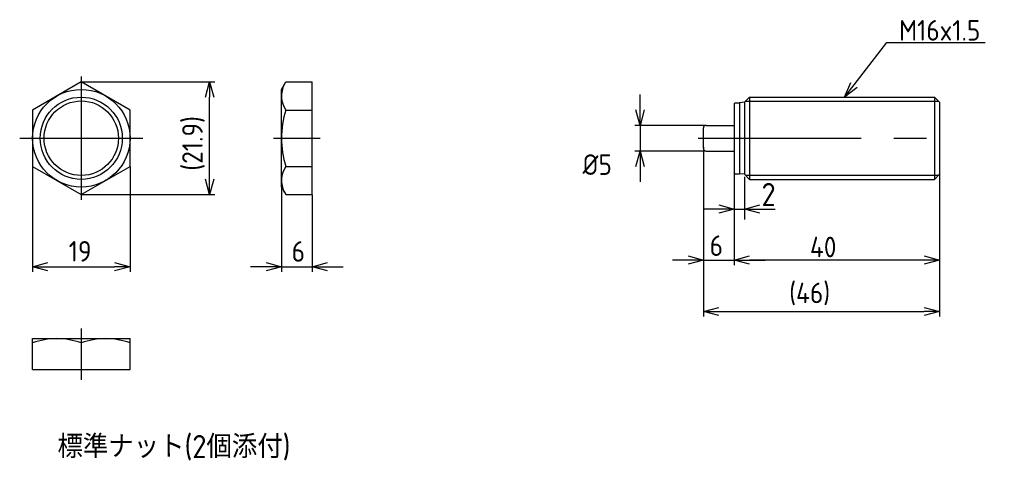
# Model space of a CAD drawing. Extents: x 134 to 326, y 110 to 197.
import ezdxf

# ---------------------------------------------------------------- set-up
doc = ezdxf.new("R2010")
doc.units = 0
doc.linetypes.add('CENTER', pattern=[50.8, 31.75, -6.35, 6.35, -6.35])
doc.layers.get('0').update_dxf_attribs({"linetype": 'CONTINUOUS'})
doc.layers.get('DEFPOINTS').update_dxf_attribs({"linetype": 'CONTINUOUS'})
for name, color, linetype in [('図形', 7, 'CONTINUOUS'), ('寸法_文字', 3, 'CONTINUOUS'), ('寸法_文字0', 3, 'CONTINUOUS')]:
    doc.layers.add(name, color=color, linetype=linetype)
doc.styles.add('DIMENSION', font='isocp.shx', dxfattribs={"bigfont": 'bigfont.shx'})
doc.dimstyles.get("Standard").update_dxf_attribs({"dimtxt": 0.18, "dimasz": 0.18, "dimexe": 0.18, "dimexo": 0.0625, "dimgap": 0.09, "dimtad": 0, "dimtih": 1, "dimtoh": 1, "dimzin": 0, "dimcen": 0.09, "dimazin": 3, "dimtfac": 1, "dimtofl": 0, "dimtmove": 0, "dimatfit": 3})

# ---------------------------------------------------------------- blocks, each defined once
blk = doc.blocks.new('*U40')
at = {"layer": '寸法_文字0', "style": 'DIMENSION'}
blk.add_text('標準ナット(2個添付)', height=4.5, dxfattribs=at).set_placement((141.08, 111.47))
blk = doc.blocks.new('_OPEN30')
at = {"color": 0, "linetype": 'BYBLOCK'}
for p, q in [((-1, 0.268), (0, 0)), ((0, 0), (-1, -0.268)), ((0, 0), (-1, 0))]:
    blk.add_line(p, q, dxfattribs=at)
blk = doc.blocks.new('*D48')
at = {"layer": 'DEFPOINTS', "color": 0}
for p in [(254.57, 176.22), (267.42, 176.22), (267.42, 171.22)]:
    blk.add_point(p, dxfattribs=at)
at = {"layer": '寸法_文字', "color": 0}
for p, q in [((254.57, 179.22), (254.57, 182.22)), ((267.39, 176.22), (253.57, 176.22)), ((267.39, 171.22), (253.57, 171.22)), ((254.57, 168.22), (254.57, 165.22))]:
    blk.add_line(p, q, dxfattribs=at)
at = {"layer": '寸法_文字', "color": 0, "xscale": 3.000000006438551, "yscale": 3.000000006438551, "zscale": 3.000000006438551}
for p, rotation in [((254.57, 176.22), 270), ((254.57, 171.22), 90)]:
    blk.add_blockref('_OPEN30', p, dxfattribs=dict(at, rotation=rotation))
at = {"layer": '寸法_文字', "color": 0, "style": 'DIMENSION'}
blk.add_text('%%c5', height=4, dxfattribs=at).set_placement((243.36, 166.59))
blk = doc.blocks.new('*U43')
at = {"layer": '寸法_文字'}
blk.add_lwpolyline([(296.25, 184.1), (302.64, 192.38), (321.81, 192.38)], dxfattribs=at)
at = {"layer": '寸法_文字', "xscale": 3.00000000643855, "yscale": 3.00000000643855, "zscale": 3.00000000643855, "rotation": 232.3901809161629}
blk.add_blockref('_OPEN30', (294.42, 181.72), dxfattribs=at)
blk = doc.blocks.new('*U44')
at = {"layer": '寸法_文字', "color": 3, "style": 'DIMENSION'}
blk.add_text('M16x1.5', height=4, dxfattribs=at).set_placement((305.04, 192.72))

msp = doc.modelspace()

# ---------------------------------------------------------------- linework, layer by layer
at = {"layer": '図形'}
for p, q in [((145.71, 184.69), (136.21, 179.2)), ((155.21, 179.2), (145.71, 184.69)), ((184.71, 183.22), (185.56, 184.69)), ((185.56, 184.69), (190.71, 184.69)), ((190.71, 162.75), (190.71, 184.69)), ((184.71, 164.22), (184.71, 183.22)), ((273.12, 180.62), (272.92, 180.42)), ((272.92, 180.42), (272.92, 167.02)), ((273.12, 180.62), (273.92, 180.62)), ((274.92, 180.72), (273.92, 180.62)), ((273.92, 180.62), (273.92, 180.02)), ((273.92, 180.62), (273.92, 166.82)), ((275.92, 181.72), (274.92, 180.72)), ((274.92, 180.72), (274.92, 166.72)), ((275.92, 181.72), (275.92, 165.72)), ((275.92, 181.72), (311.92, 181.72)), ((311.92, 181.72), (312.92, 180.72)), ((311.92, 181.72), (311.92, 165.72)), ((312.92, 180.72), (312.92, 166.72)), ((136.21, 179.2), (136.21, 168.23)), ((155.21, 168.23), (155.21, 179.2)), ((185.56, 179.2), (190.71, 179.2)), ((266.92, 171.72), (266.92, 175.72)), ((267.42, 176.22), (272.92, 176.22)), ((267.42, 171.22), (272.92, 171.22)), ((136.21, 168.23), (145.71, 162.75)), ((145.71, 162.75), (155.21, 168.23)), ((185.56, 168.23), (190.71, 168.23)), ((273.12, 166.82), (272.92, 167.02)), ((273.12, 166.82), (273.92, 166.82)), ((274.92, 166.72), (273.92, 166.82)), ((275.92, 165.72), (274.92, 166.72)), ((275.92, 165.72), (311.92, 165.72)), ((312.92, 166.72), (311.92, 165.72)), ((184.71, 164.22), (185.56, 162.75)), ((185.56, 162.75), (190.71, 162.75)), ((136.21, 134.72), (155.21, 134.72)), ((136.21, 128.72), (136.21, 134.72)), ((155.21, 128.72), (155.21, 134.72)), ((145.71, 133.87), (145.71, 128.72)), ((136.21, 128.72), (155.21, 128.72))]:
    msp.add_line(p, q, dxfattribs=at)
at = {"layer": '図形', "color": 3, "linetype": 'CENTER'}
for p, q in [((145.71, 185.72), (145.71, 161.72)), ((133.71, 173.72), (157.71, 173.72)), ((183.16, 173.72), (192.24, 173.72)), ((265.92, 173.72), (314.42, 173.72)), ((145.71, 136.72), (145.71, 126.72))]:
    msp.add_line(p, q, dxfattribs=at)
at = {"layer": '図形', "color": 3}
for p, q in [((275.12, 180.92), (312.72, 180.92)), ((275.12, 166.52), (312.72, 166.52))]:
    msp.add_line(p, q, dxfattribs=at)
at = {"layer": '図形'}
for radius in [9.5, 7.25]:
    msp.add_circle((145.71, 173.72), radius, dxfattribs=at)
at = {"layer": '図形', "color": 3}
msp.add_circle((145.71, 173.72), 8, dxfattribs=at)
at = {"layer": '図形'}
for centre, radius, start, end in [((189.54, 181.94), 4.83, 152.246, 214.4688), ((202.87, 173.72), 18.15, 162.412, 197.588), ((267.42, 175.72), 0.5, 90, 180), ((267.42, 171.72), 0.5, 180, 270), ((189.54, 165.5), 4.83, 145.5312, 207.754), ((140.96, 121), 13.72, 69.7438, 110.2562), ((150.46, 121), 13.72, 69.7438, 110.2562)]:
    msp.add_arc(centre, radius, start, end, dxfattribs=at)
at = {"layer": '寸法_文字'}
for p, q in [((254.57, 176.22), (254.57, 171.22)), ((266.92, 171.97), (266.92, 149)), ((266.92, 171.72), (266.92, 139)), ((272.92, 166.99), (272.92, 149)), ((272.92, 166.99), (272.92, 149)), ((312.92, 166.69), (312.92, 149)), ((312.92, 166.69), (312.92, 139)), ((263.92, 150), (260.92, 150)), ((266.92, 150), (272.92, 150)), ((309.92, 150), (275.92, 150)), ((275.92, 150), (278.92, 150)), ((184.71, 148.72), (190.71, 148.72)), ((269.92, 140), (309.92, 140))]:
    msp.add_line(p, q, dxfattribs=at)
at = {"layer": '寸法_文字', "color": 3}
for p, q in [((272.92, 166.52), (272.92, 157.93)), ((274.92, 166.22), (274.92, 157.93)), ((269.92, 159.93), (266.92, 159.93)), ((272.92, 159.93), (274.92, 159.93)), ((277.92, 159.93), (280.92, 159.93))]:
    msp.add_line(p, q, dxfattribs=at)
at = {"layer": '寸法_文字0'}
for p, q in [((145.78, 184.69), (171.71, 184.69)), ((170.71, 165.75), (170.71, 181.69)), ((136.21, 168.17), (136.21, 147.72)), ((155.21, 168.17), (155.21, 147.72)), ((184.71, 164.16), (184.71, 147.72)), ((145.78, 162.75), (171.71, 162.75)), ((190.71, 162.69), (190.71, 147.72)), ((139.21, 148.72), (152.21, 148.72)), ((181.71, 148.72), (178.71, 148.72)), ((193.71, 148.72), (196.71, 148.72))]:
    msp.add_line(p, q, dxfattribs=at)

# ---------------------------------------------------------------- block references
at = {"layer": '寸法_文字'}
for name in ['*U44', '*U43', '*U40']:
    msp.add_blockref(name, (0, 0), dxfattribs=at)
at = {"layer": '寸法_文字', "color": 3, "xscale": 3, "yscale": 3, "zscale": 3}
msp.add_blockref('_OPEN30', (272.92, 159.93), dxfattribs=at)
at = {"layer": '寸法_文字', "color": 3, "xscale": 3, "yscale": 3, "zscale": 3, "rotation": 180}
msp.add_blockref('_OPEN30', (274.92, 159.93), dxfattribs=at)
at = {"layer": '寸法_文字', "xscale": 3.000000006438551, "yscale": 3.000000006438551, "zscale": 3.000000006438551}
for p in [(266.92, 150), (312.92, 150), (312.92, 140)]:
    msp.add_blockref('_OPEN30', p, dxfattribs=at)
at = {"layer": '寸法_文字', "xscale": 3.000000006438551, "yscale": 3.000000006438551, "zscale": 3.000000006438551, "rotation": 180}
for p in [(272.92, 150), (272.92, 150), (266.92, 140)]:
    msp.add_blockref('_OPEN30', p, dxfattribs=at)
at = {"layer": '寸法_文字0', "xscale": 3, "yscale": 3, "zscale": 3}
for p, rotation in [((170.71, 184.69), 90), ((170.71, 162.75), 270), ((136.21, 148.72), 180), ((190.71, 148.72), 180)]:
    msp.add_blockref('_OPEN30', p, dxfattribs=dict(at, rotation=rotation))
for p in [(155.21, 148.72), (184.71, 148.72)]:
    msp.add_blockref('_OPEN30', p, dxfattribs=at)

# ---------------------------------------------------------------- texts
at = {"layer": '寸法_文字', "color": 3, "style": 'DIMENSION'}
msp.add_text('2', height=4.5, dxfattribs=at).set_placement((278.23, 160.52))
at = {"layer": '寸法_文字', "style": 'DIMENSION'}
for s, p in [('6', (268.13, 150.81)), ('40', (287.67, 150.55)), ('(46)', (283.62, 141.62))]:
    msp.add_text(s, height=4, dxfattribs=at).set_placement(p)
at = {"layer": '寸法_文字0', "color": 3, "style": 'DIMENSION'}
msp.add_text('(21.9)', height=4, rotation=90, dxfattribs=at).set_placement((169.37, 167.4))
for s, p in [('19', (143.26, 149.71)), ('6', (186.7, 149.69))]:
    msp.add_text(s, height=4, dxfattribs=at).set_placement(p)

# ---------------------------------------------------------------- dimensions: what is measured, and where the dimension line sits
at = {"layer": '寸法_文字'}
dim = msp.add_linear_dim(base=(254.57, 176.22), p1=(267.42, 171.22), p2=(267.42, 176.22), angle=90, dimstyle='Standard', override={"dimscale": 0.5, "dimtxt": 8, "dimasz": 6, "dimexe": 2, "dimdec": 0, "dimpost": '%%c<>', "dimblk": 'OPEN30', "dimtzin": 0}, dxfattribs=at)
dim.commit()
dim.dimension.update_dxf_attribs({"geometry": '*D48', "text_midpoint": (251.36, 173.67), "dimtype": 128, "text_rotation": 90})

doc.saveas('drawing.dxf')
